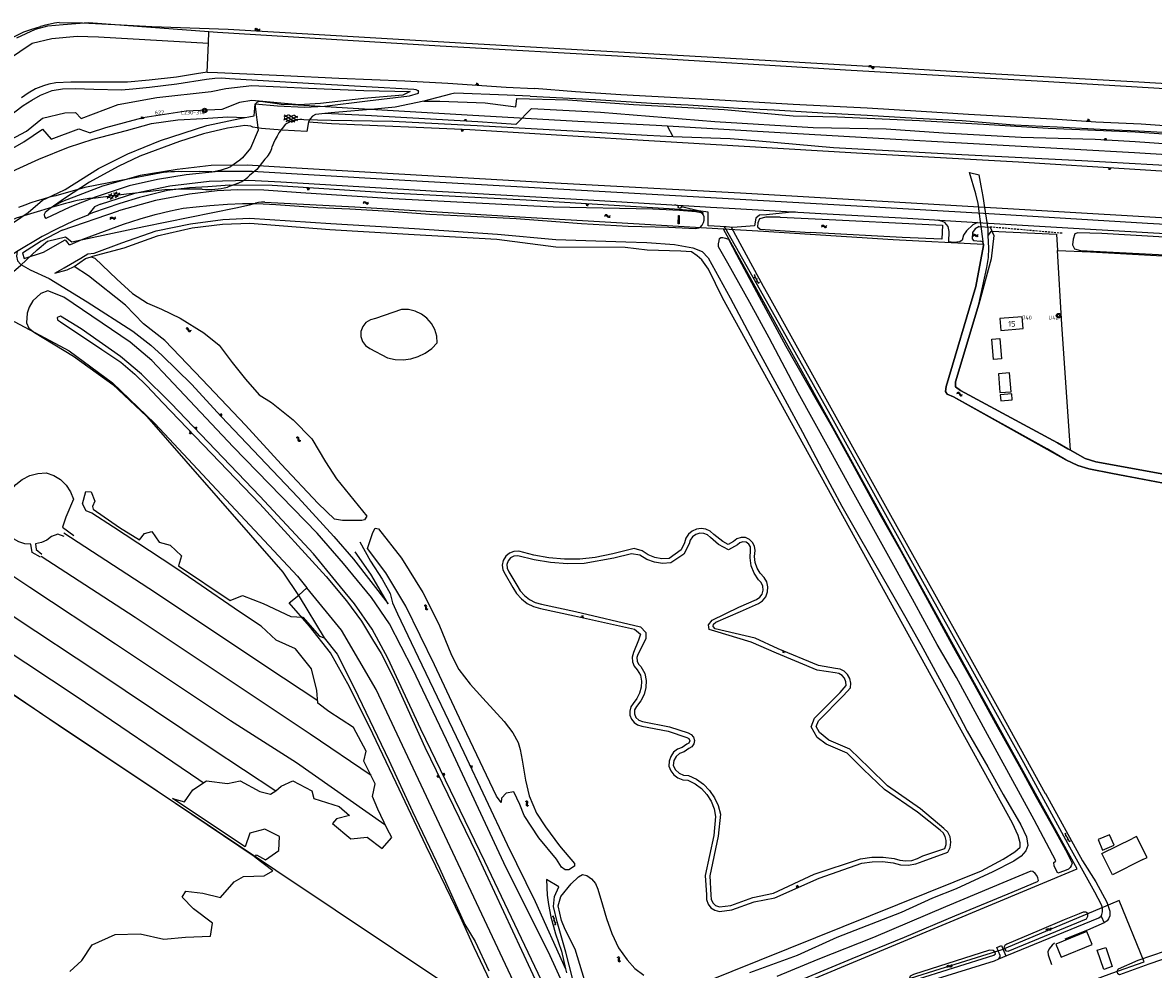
# Model space of a CAD drawing. Header units: metres. Extents: x 51973 to 58000, y 375000 to 380663.
# Tile 52 of 56: x 56747 to 57263, y 380231 to 380663. Entities that reach past the tile are written whole.
import ezdxf
from ezdxf.enums import TextEntityAlignment as Align

# ---------------------------------------------------------------- set-up
doc = ezdxf.new("R2010")
doc.units = ezdxf.units.M
doc.header["$LTSCALE"] = 0.1
doc.linetypes.add('LP', pattern=[14, 9, -5])
doc.layers.get('0').update_dxf_attribs({"linetype": 'CONTINUOUS'})
doc.layers.add('B-WA-OG-TOPOGRAFIE-G', color=253, linetype='CONTINUOUS')
doc.styles.add('ISOCP', font='ISOCP.shx', dxfattribs={"height": 1.8})

# ---------------------------------------------------------------- blocks, each defined once
blk = doc.blocks.new('M01')
at = {"color": 0}
for radius in [1.05, 0.625]:
    blk.add_circle((0, 0), radius, dxfattribs=at)
blk = doc.blocks.new('S016')
at = {"color": 0, "linetype": 'Continuous'}
for points in [[(0.01, -0.38), (2.65, 1.15)], [(2.65, -1.15), (0.01, 0.38)], [(5.07, -1.15), (1.09, 1.15)], [(1.09, -1.15), (5.07, 1.15)], [(6.16, -0.38), (3.51, 1.15)], [(3.51, -1.15), (6.16, 0.37)]]:
    blk.add_lwpolyline(points, dxfattribs=at)
blk = doc.blocks.new('S026')
at = {"color": 0}
for p, q in [((0, 0), (4.4, 0)), ((0.2, 0.5), (0.2, 0)), ((1.2, 0), (1.2, -0.5)), ((2.2, 0.5), (2.2, 0)), ((3.2, 0), (3.2, -0.5)), ((4.2, 0.5), (4.2, 0))]:
    blk.add_line(p, q, dxfattribs=at)
blk = doc.blocks.new('S014')
at = {"color": 0}
for p, q in [((0, -0.75), (4.2, 1.67)), ((0, 0.65), (1.78, 1.67)), ((5.07, -1.52), (0, 1.4)), ((2.64, -1.52), (0, 0)), ((1.08, -1.52), (6.15, 1.4)), ((6.15, -0.75), (1.95, 1.67)), ((3.51, -1.52), (6.15, 0)), ((6.15, 0.65), (4.37, 1.67))]:
    blk.add_line(p, q, dxfattribs=at)
blk = doc.blocks.new('S04')
at = {"color": 0}
for p, q in [((0, 0.5), (0.5, 0.5)), ((0, 0.25), (1, 0.25)), ((0, 0), (0.5, 0)), ((0, -0.25), (1, -0.25)), ((0, -0.5), (0.5, -0.5))]:
    blk.add_line(p, q, dxfattribs=at)
blk = doc.blocks.new('S05')
at = {"color": 0}
for p, q in [((0.08, 0.3), (0.38, 0.59)), ((0.11, -0.19), (0.41, 0.09)), ((0.38, 0.59), (0.68, 0.71)), ((0.41, 0.09), (0.71, 0.21)), ((0.68, 0.71), (1.01, 0.62)), ((0.71, 0.21), (1.02, 0.12)), ((1.01, 0.62), (1.33, 0.37)), ((1.02, 0.12), (1.36, -0.12)), ((1.33, 0.37), (1.66, 0.13)), ((1.66, 0.13), (1.97, 0.04)), ((1.97, 0.04), (2.28, 0.16)), ((2.28, 0.16), (2.58, 0.44)), ((1.36, -0.12), (1.68, -0.37)), ((1.68, -0.37), (2, -0.46)), ((2, -0.46), (2.31, -0.33)), ((2.31, -0.33), (2.61, -0.05))]:
    blk.add_line(p, q, dxfattribs=at)

msp = doc.modelspace()

# ---------------------------------------------------------------- linework, layer by layer
at = {"layer": 'B-WA-OG-TOPOGRAFIE-G'}
for points in [[(56731.858, 380649.228), (56735.763, 380651.971), (56739.595, 380654.504), (56743.556, 380656.582), (56747.583, 380658.466), (56751.154, 380659.764), (56755.181, 380660.936)], [(56744.325, 380655.806), (56752.809, 380659.739), (56758.426, 380661.234), (56765.472, 380661.905), (56776.999, 380662.737), (56832.006, 380658.618), (56835.818, 380658.333), (56937.511, 380652.121), (57023.691, 380647.25), (57122.506, 380641.251), (57212.546, 380636.069), (57296.029, 380631.055)], [(56763.654, 380662.74), (56761.455, 380662.43), (56759.557, 380662.084), (56757.442, 380661.566), (56755.181, 380660.936)], [(56763.654, 380662.74), (56774.315, 380662.698), (56791.928, 380661.773), (56805.88, 380661.029), (56840.784, 380659.678), (56884.815, 380657.151), (56946.853, 380653.529), (56999.988, 380650.519), (57067.469, 380646.595), (57138.182, 380642.495), (57191.117, 380639.356), (57256.323, 380635.66), (57322.516, 380631.752), (57386.322, 380628.207)], [(56597.38, 380573.999), (56610.695, 380574.708), (56625.28, 380573.577), (56637.482, 380571.215), (56641.941, 380569.88), (56644.115, 380571.556), (56694.906, 380610.696), (56740.103, 380645.759), (56751.348, 380653.289), (56760.307, 380655.502), (56771.842, 380656.542), (56781.525, 380656.296), (56831.782, 380653.39)], [(56831.782, 380653.39), (56832.006, 380658.618)], [(56831.119, 380640.133), (56831.782, 380653.39)], [(56831.119, 380640.133), (56826.356, 380639.379), (56817.177, 380637.826), (56804.764, 380636.407), (56794.866, 380635.527), (56785.389, 380635.576), (56768.938, 380635.617), (56762.162, 380635.207), (56758.995, 380634.695), (56756.411, 380633.859), (56752.83, 380632.515), (56749.484, 380630.544), (56746.461, 380628.435)], [(56831.118, 380640.133), (56835.843, 380640.033), (56866.199, 380638.546), (56891.212, 380637.416), (56921.322, 380636.144), (56941.017, 380635.028), (56967.647, 380633.348), (56980.491, 380632.63)], [(56727.373, 380610.005), (56747.254, 380624.846), (56751.215, 380627.403), (56755.144, 380629.673), (56760.4, 380631.788), (56765.122, 380632.538), (56770.862, 380632.633), (56779.394, 380632.419), (56792.049, 380632.097), (56797.231, 380632.455), (56804.913, 380633.332), (56817.378, 380634.831), (56830.843, 380636.857), (56834.662, 380637.346), (56837.682, 380637.463), (56841.438, 380637.292), (56866.843, 380635.718), (56903.671, 380633.646), (56925.502, 380632.379), (56926.432, 380632.265), (56927.267, 380631.728), (56927.583, 380631.237)], [(56732.762, 380602.178), (56734.596, 380605.701), (56748.781, 380613.22), (56755.973, 380619.09), (56766.173, 380621.591), (56771.042, 380621.707), (56773.69, 380618.994), (56790.625, 380625.403), (56808.18, 380628.618), (56832.945, 380631.279), (56839.755, 380632.624), (56851.525, 380634.096), (56877.415, 380632.874), (56902.594, 380631.757), (56923.732, 380631.276), (56920.439, 380629.6), (56902.726, 380628.068), (56882.933, 380625.776), (56873.225, 380625.281), (56851.479, 380627.138), (56845.929, 380626.254), (56837.813, 380623.083)], [(56875.551, 380624.141), (56884.662, 380624.602), (56904.36, 380627.063), (56923.452, 380629.271), (56927.632, 380630.527), (56927.583, 380631.237)], [(56978.623, 380629.134), (56968.092, 380629.657), (56944.19, 380630.607), (56942.235, 380630.142), (56930.053, 380626.942), (56916.957, 380624.174), (56907.457, 380623.25), (56889.395, 380621.779)], [(56930.053, 380626.942), (56937.321, 380626.832), (56958.099, 380626.151), (56971.975, 380624.356), (56972.55, 380628.172), (56995.727, 380627.474), (57025.669, 380625.415), (57067.136, 380623.053), (57098.572, 380620.239), (57118.864, 380619.671), (57156.206, 380618.087), (57188.073, 380616.193), (57214.918, 380614.57), (57254.655, 380612.943), (57299.87, 380609.727)], [(56978.623, 380629.134), (57008.38, 380627.579), (57033.86, 380625.903), (57050.743, 380625.239), (57073.624, 380623.662), (57089.855, 380622.893), (57112.074, 380621.502), (57132.368, 380620.422), (57154.938, 380619.058), (57175.77, 380617.989), (57199.466, 380616.135), (57219.017, 380615.152), (57241.396, 380613.9), (57256.211, 380613.384), (57275.62, 380612.21)], [(57272.251, 380615.391), (57257.462, 380616.393), (57236.674, 380617.344), (57216.89, 380618.68), (57178.658, 380620.759), (57156.976, 380622.134), (57132.277, 380623.656), (57098.616, 380625.312), (57062.363, 380627.482), (57019.921, 380629.846), (56999.257, 380631.081), (56980.491, 380632.63)], [(56837.813, 380623.083), (56821.56, 380622.307), (56801.877, 380619.321), (56784.718, 380614.742), (56777.718, 380612.453)], [(56853.097, 380624.262), (56854.445, 380613.648), (56850.971, 380605.442), (56847.349, 380600.967), (56846.115, 380600.026), (56841.951, 380597.044)], [(56852.567, 380620.164), (56853.085, 380625.634), (56863.246, 380624.816), (56875.551, 380624.141)], [(56855.505, 380626.673), (56855.139, 380626.721), (56854.771, 380626.702), (56854.412, 380626.616), (56854.076, 380626.466), (56853.772, 380626.257), (56853.511, 380625.996), (56853.302, 380625.692), (56853.153, 380625.355), (56853.067, 380624.996), (56853.048, 380624.628), (56853.097, 380624.262)], [(57041.213, 380615.479), (57036.108, 380615.78), (57000.287, 380617.671), (56949.856, 380620.447), (56895.141, 380623.709), (56870.239, 380625.159), (56864.962, 380625.426), (56863.116, 380625.649), (56855.505, 380626.673)], [(56972.08, 380616.267), (56979.117, 380623.582), (57010.657, 380621.797), (57062.783, 380617.649), (57107.706, 380614.837), (57141.092, 380614.187), (57167.17, 380612.406), (57202.644, 380610.46), (57236.398, 380609.578), (57254.686, 380608.498), (57269.793, 380607.348)], [(56725.443, 380552.704), (56729.791, 380556.34), (56731.051, 380558.003), (56733.224, 380561.837), (56734.281, 380564.599), (56742.815, 380571.558), (56749.473, 380576.119), (56756.047, 380581.746), (56763.112, 380585.013), (56766.303, 380586.622), (56781.615, 380596.115), (56795.011, 380602.808), (56809.919, 380608.942), (56831.079, 380615.832), (56846.085, 380618.969), (56852.567, 380620.164)], [(56738.156, 380592.598), (56744.044, 380595.615), (56754.421, 380600.477), (56767.856, 380605.861), (56779.143, 380609.595), (56794.326, 380613.505), (56805.727, 380616.721), (56817.808, 380618.302), (56829.206, 380619.023), (56840.659, 380619.685), (56848.547, 380619.423)], [(56875.334, 380618.391), (56874.364, 380618.466), (56873.391, 380618.465), (56872.42, 380618.388), (56871.459, 380618.235), (56870.513, 380618.008), (56869.587, 380617.708), (56868.688, 380617.336), (56867.821, 380616.895), (56866.99, 380616.388)], [(57043.792, 380610.627), (57031.956, 380611.247), (57000.755, 380613.011), (56957.318, 380615.497), (56915.855, 380617.561), (56887.74, 380618.063), (56875.334, 380618.391)], [(56882.171, 380620.994), (56880.607, 380620.724), (56879.207, 380619.978), (56878.11, 380618.831), (56877.427, 380617.399)], [(56877.459, 380617.504), (56887.911, 380616.762), (56950.985, 380613.959), (57030.146, 380609.089), (57127.415, 380603.314), (57201.338, 380599.183), (57307.584, 380592.492), (57380.488, 380587.197)], [(56889.395, 380621.779), (56887.822, 380621.608), (56882.171, 380620.994)], [(56972.08, 380616.267), (56954.646, 380617.437), (56903.424, 380620.415), (56884.837, 380621.283)], [(56736.788, 380595.016), (56737.523, 380602.607), (56747.489, 380608.314), (56755.954, 380614.037), (56760.025, 380609.467), (56772.612, 380614.289), (56777.718, 380612.453)], [(56848.289, 380615.72), (56840.388, 380614.567), (56829.542, 380611.955), (56818.611, 380608.409), (56800.411, 380601.749), (56790.52, 380597.078), (56777.411, 380589.942), (56766.128, 380582.503)], [(56877.427, 380617.399), (56876.679, 380613.008), (56865.384, 380613.632), (56855.912, 380614.407), (56852.055, 380614.987), (56851.157, 380615.442), (56848.289, 380615.72)], [(56863.901, 380612.401), (56863.042, 380610.892), (56862.247, 380609.349), (56861.516, 380607.774), (56860.85, 380606.17)], [(56866.99, 380616.388), (56863.901, 380612.401)], [(57652.479, 380580.504), (57609.535, 380582.884), (57580.279, 380584.491), (57536.048, 380586.888), (57486.281, 380589.953), (57423.978, 380593.545), (57366.488, 380596.711), (57301.018, 380600.379), (57254.318, 380603.304), (57145.41, 380609.457), (57090.066, 380612.595), (57041.213, 380615.479)], [(57043.792, 380610.627), (57041.213, 380615.479)], [(57696.798, 380569.655), (57660.163, 380574.989), (57645.388, 380575.91), (57606.106, 380578.11), (57575.328, 380579.439), (57532.649, 380581.849), (57431.563, 380587.966), (57371.564, 380591.066), (57323.742, 380593.973), (57273.481, 380597.143), (57230.308, 380599.658), (57175.487, 380602.426), (57117.039, 380605.539), (57082.852, 380608.629), (57069.828, 380609.692), (57047.954, 380610.409), (57043.792, 380610.627)], [(56857.54, 380600.338), (56858.133, 380600.947), (56858.68, 380601.598), (56859.178, 380602.287), (56859.624, 380603.01), (56860.017, 380603.765), (56860.353, 380604.545), (56860.631, 380605.349), (56860.85, 380606.17)], [(57395.92, 380566.092), (57266.539, 380573.666), (57165.301, 380579.55), (57074.557, 380584.906), (56987.147, 380589.646), (56916.104, 380593.649), (56866.744, 380596.612), (56849.388, 380597.686), (56833.039, 380597.489), (56817.427, 380595.648), (56800.656, 380592.987), (56783.37, 380588.066), (56765.224, 380581.097), (56761.397, 380579.178)], [(56833.272, 380594.682), (56834.764, 380594.883), (56836.243, 380595.163), (56837.705, 380595.52), (56839.146, 380595.953), (56840.563, 380596.462), (56841.951, 380597.044)], [(56857.54, 380600.338), (56853.882, 380595.699), (56850.545, 380592.97)], [(57419.476, 380562.018), (57344.875, 380566.336), (57260.242, 380571.073), (57185.416, 380575.57), (57111.8, 380579.794), (57018.087, 380585.231), (56915.977, 380591.047), (56851.71, 380594.839), (56836.274, 380594.753), (56821.556, 380593.262), (56808.437, 380591.157), (56795.597, 380588.257), (56780.051, 380583.116), (56768.476, 380578.47), (56757.589, 380573.284)], [(56809.565, 380594.07), (56791.732, 380590.74), (56775.285, 380587.457), (56762.1, 380583.735)], [(56819.673, 380594.663), (56817.983, 380594.705), (56816.293, 380594.69), (56814.604, 380594.619), (56812.919, 380594.492), (56811.238, 380594.309), (56809.565, 380594.07)], [(56833.272, 380594.682), (56827.695, 380594.756), (56819.673, 380594.663)], [(56844.953, 380589.346), (56845.985, 380589.778), (56846.984, 380590.283), (56847.944, 380590.858), (56848.86, 380591.499), (56849.729, 380592.205), (56850.545, 380592.97)], [(57185.377, 380561.568), (57184.501, 380568.59), (57183.877, 380573.088), (57183.49, 380576.634), (57182.946, 380580.202), (57181.988, 380584.516), (57179.078, 380594.259), (57183.421, 380593.244)], [(57187.588, 380568.432), (57186.863, 380573.412), (57186.083, 380578.384), (57185.25, 380583.347), (57184.362, 380588.3), (57183.421, 380593.244)], [(57057.359, 380575.219), (57057.456, 380575.908), (57055.534, 380576.646), (57044.482, 380577.592), (56976.692, 380581.737), (56915.088, 380584.831), (56860.823, 380588.36), (56841.428, 380588.504), (56831.415, 380587.854), (56823.15, 380587.37), (56813.001, 380586.079), (56800.279, 380582.97), (56791.267, 380580.235), (56778.902, 380575.957), (56777.05, 380575.217)], [(56782.441, 380579.932), (56798.222, 380584.816), (56814.061, 380588.172), (56832.132, 380590.37), (56850.118, 380590.874), (56864.736, 380590.056), (56935.902, 380585.831), (57004.979, 380581.786), (57058.637, 380578.68), (57060.829, 380578.555), (57066.585, 380578.226), (57072.181, 380577.906), (57111.225, 380575.674), (57150.792, 380573.426), (57185.158, 380571.364), (57231.703, 380568.663), (57284.06, 380565.628), (57324.382, 380563.229), (57392.113, 380559.319), (57419.691, 380557.818)], [(56828.911, 380586.751), (56824.651, 380586.72), (56820.391, 380586.642), (56816.132, 380586.518), (56811.875, 380586.348)], [(56828.911, 380586.751), (56830.352, 380586.627), (56831.797, 380586.571), (56833.242, 380586.583), (56834.686, 380586.663), (56836.125, 380586.811), (56837.555, 380587.026), (56838.973, 380587.308), (56840.376, 380587.657)], [(56844.953, 380589.346), (56840.376, 380587.657)], [(56762.1, 380583.735), (56759.225, 380583.004), (56756.368, 380582.21), (56753.528, 380581.353), (56750.708, 380580.434), (56747.908, 380579.454), (56745.131, 380578.413)], [(56766.128, 380582.503), (56759.596, 380577.913), (56757.227, 380576.093)], [(56779.049, 380582.522), (56777.233, 380582.389), (56775.424, 380582.184), (56773.624, 380581.909), (56771.837, 380581.563), (56770.064, 380581.148), (56768.309, 380580.664), (56766.574, 380580.111)], [(56811.875, 380586.348), (56794.422, 380584.399), (56779.049, 380582.522)], [(56989.084, 380578.474), (56915.85, 380582.375), (56873.947, 380584.968), (56856.993, 380586.25), (56845.049, 380586.472), (56835.662, 380585.989), (56823.169, 380584.46), (56807.529, 380581.482), (56790.781, 380576.849)], [(56766.574, 380580.111), (56760.182, 380578.38), (56743.977, 380573.411), (56724.025, 380564.596), (56717.288, 380559.238), (56699.473, 380542.794)], [(56723.833, 380532.813), (56746.208, 380552.024), (56753.56, 380559.058), (56758.265, 380562.957), (56766.509, 380564.895), (56769.484, 380562.71), (56802.219, 380569.74), (56844.215, 380578.232), (56850.537, 380579.634), (56853.187, 380580.358)], [(56782.441, 380579.932), (56779.733, 380578.655), (56776.722, 380574.797), (56770.307, 380572.217), (56762.387, 380568.521), (56755.859, 380565.063), (56744.201, 380558.17), (56734.622, 380551.626), (56732.318, 380551.126), (56729.291, 380550.65), (56728.24, 380550.265)], [(56765.001, 380567.999), (56755.452, 380563.036), (56746.966, 380557.565), (56747.625, 380555.086), (56756.478, 380557.932), (56766.297, 380563.585), (56767.541, 380562.049), (56768.057, 380561.495), (56768.827, 380561.523), (56774.445, 380563.883), (56781.381, 380566.495), (56792.983, 380570.769), (56800.661, 380573.21), (56807.495, 380575.116), (56814.434, 380576.835), (56820.157, 380577.982), (56826.203, 380578.66), (56832.351, 380579.311), (56840.379, 380579.9), (56847.284, 380580.2), (56853.908, 380580.216), (56862.518, 380579.743), (56881.604, 380578.32), (56896.267, 380577.726), (56914.33, 380576.631), (56932.848, 380575.358), (56951.561, 380574.387), (56972.133, 380573.279), (56990.25, 380571.982), (57002.055, 380571.094), (57023.362, 380569.894), (57041.863, 380569.373), (57054.062, 380568.804), (57055.566, 380569.033), (57056.12, 380569.264), (57057.05, 380570.206), (57057.739, 380571.496), (57058.03, 380572.622), (57058.026, 380574.171), (57057.298, 380575.315), (57056.64, 380575.934), (57054.205, 380576.354), (57046.652, 380576.971), (57034.569, 380577.589)], [(56765.001, 380567.999), (56790.781, 380576.849)], [(56857.418, 380580.831), (56856.003, 380580.721), (56854.592, 380580.563), (56853.187, 380580.358)], [(56857.418, 380580.831), (56898.581, 380578.573), (56966.127, 380574.548), (57025.791, 380571.089), (57066.746, 380568.587)], [(57034.569, 380577.589), (56989.084, 380578.474)], [(57099.462, 380576.346), (57093.598, 380575.754), (57086.398, 380575.041), (57083.175, 380574.839), (57081.607, 380573.468), (57080.921, 380570.005), (57071.016, 380569.286), (57067.961, 380569.495), (57059.846, 380570.048), (57059.795, 380576.2), (57055.39, 380576.785), (57048.172, 380578.514), (57047.699, 380578.738), (57047.054, 380577.958), (57046.135, 380578.332), (57046.222, 380579.028), (57044.555, 380579.495)], [(56757.227, 380576.093), (56756.733, 380575.127), (56756.923, 380574.059)], [(56756.923, 380574.059), (56757.589, 380573.284)], [(56779.682, 380557.434), (56792.19, 380562.28), (56807.841, 380567.641), (56823.639, 380570.863), (56838.29, 380572.915), (56850.437, 380573.416), (56887.577, 380571.069), (56925.792, 380568.772), (56963.65, 380566.193), (56990.285, 380563.664), (57022.152, 380562.632), (57031.856, 380562.298), (57044.448, 380561.462), (57052.823, 380559.941), (57057.027, 380558.289), (57059.846, 380555.41), (57069.761, 380537.149), (57082.916, 380512.443), (57094.815, 380490.66), (57102.825, 380475.724), (57111.916, 380458.443), (57120.735, 380442.044), (57129.247, 380427.065), (57142.139, 380404.862), (57149.404, 380392.149), (57156.782, 380378.917), (57169.097, 380356.235), (57177.989, 380339.246), (57187.424, 380322.964), (57194.4, 380310.387), (57202.459, 380296.515), (57205.075, 380291.032), (57205.634, 380287.176), (57204.828, 380284.744), (57202.683, 380282.278), (57199.311, 380279.906), (57189.649, 380275.174), (57173.038, 380267.284), (57162.241, 380263.084), (57147.794, 380256.605), (57118.565, 380245.175), (57100.37, 380236.988), (57078.587, 380228.969)], [(57046.603, 380574.632), (57046.493, 380570.865), (57046.163, 380570.874), (57046.273, 380574.642), (57046.603, 380574.632)], [(57092.585, 380573.951), (57086.175, 380573.881), (57083.145, 380573.206), (57082.398, 380571.378), (57082.362, 380569.518), (57083.528, 380568.425), (57090.432, 380567.965), (57106.322, 380566.911)], [(57092.585, 380573.951), (57115.013, 380572.859), (57157.516, 380570.678), (57166.792, 380570.305)], [(57182.717, 380571.462), (57180.564, 380570.437), (57177.672, 380567.669), (57176.241, 380565.778), (57175.728, 380563.391), (57174.634, 380562.744), (57171.895, 380562.411), (57169.669, 380562.627), (57169.778, 380567.405), (57169.262, 380569.676), (57167.74, 380571.477), (57166.738, 380571.984), (57164.48, 380572.605)], [(57058.24, 380224.803), (57184.482, 380275.507), (57194.477, 380280.937), (57199.755, 380284.198), (57202.171, 380286.434), (57202.11, 380288.355), (57201.206, 380291.763), (57198.633, 380297.344), (57066.374, 380537.114), (57059.891, 380550.173), (57056.933, 380554.518), (57054.817, 380556.266), (57052.189, 380558.146), (57047.305, 380558.474), (57031.905, 380558.848), (57021.944, 380560.061), (56990.301, 380560.286), (56963.319, 380563.806), (56925.672, 380565.826), (56887.17, 380568.191), (56850.701, 380570.989), (56838.202, 380570.647), (56824.256, 380568.987), (56808.322, 380565.239), (56793.098, 380559.814), (56778.193, 380555.858)], [(57066.746, 380568.587), (57084.991, 380567.472), (57144.155, 380563.689), (57185.377, 380561.568)], [(57066.984, 380568.157), (57066.746, 380568.587)], [(57228.255, 380276.48), (57066.984, 380568.157)], [(57067.582, 380569.037), (57067.212, 380569.546)], [(57085.055, 380538.08), (57067.582, 380569.037)], [(57070.336, 380569.332), (57084.871, 380542.501), (57086.844, 380538.929)], [(57166.483, 380563.82), (57148.355, 380564.666), (57106.322, 380566.911)], [(57166.792, 380570.305), (57166.483, 380563.82)], [(57183.408, 380569.637), (57188.444, 380569.434), (57190.23, 380565.515), (57188.928, 380554.87), (57183.268, 380534.263), (57172.679, 380498.721), (57172.658, 380496.418)], [(57183.408, 380569.637), (57181.618, 380568.614), (57180.436, 380566.879), (57180.253, 380564.025), (57180.917, 380563.343), (57184.065, 380563)], [(57187.534, 380565.532), (57187.588, 380568.432)], [(57187.534, 380565.532), (57189.128, 380567.587), (57218.684, 380566.175), (57219.247, 380558.74)], [(57452.454, 380553.908), (57397.326, 380557.174), (57345.101, 380560.04), (57286.242, 380563.673), (57239.363, 380566.408), (57228.42, 380566.837), (57227.159, 380566.279), (57226.362, 380563.83), (57226.123, 380561.304), (57227.013, 380559.42), (57229.732, 380558.745), (57280.133, 380556.175), (57353.214, 380552.15), (57407.458, 380548.901), (57451.347, 380546.717)], [(57069.045, 380563.957), (57072.784, 380556.95), (57083.112, 380537.528), (57095.265, 380515.041), (57109.694, 380489.606), (57116.587, 380477.75), (57125.456, 380461.506), (57138.316, 380438.078), (57147.716, 380421.448), (57159.862, 380399.283), (57171.781, 380377.53), (57181.113, 380360.573), (57190.908, 380342.745), (57202.611, 380321.842), (57209.466, 380309.239), (57217.715, 380294.652), (57222.783, 380285.176), (57225.893, 380279.126), (57225.45, 380277.87), (57224.987, 380277.072), (57224.238, 380276.326), (57222.368, 380275.503), (57219.302, 380274.564), (57218.262, 380276.397), (57217.612, 380277.859), (57217.474, 380279.348), (57218.184, 380279.804), (57218.494, 380280.127), (57208.61, 380298.823), (57197.07, 380320.052), (57187.238, 380337.759), (57173.045, 380363.792), (57164.342, 380378.913), (57152.978, 380399.505), (57139.886, 380423.134), (57124.133, 380451.607), (57114.828, 380468.435), (57100.897, 380493.719), (57087.604, 380518.874), (57078.747, 380535.057), (57068.791, 380552.967), (57064.495, 380560.397), (57064.435, 380561.773), (57064.759, 380563.066), (57064.977, 380564.162), (57065.629, 380564.586), (57066.432, 380564.716), (57067.737, 380564.372), (57069.045, 380563.957)], [(57301.683, 380449.851), (57312.235, 380447.718), (57313.244, 380445.748), (57312.679, 380445.028), (57312.136, 380444.6), (57309.253, 380444.59), (57244.377, 380456.946), (57233.465, 380459.076), (57228.555, 380460.57), (57222.935, 380463.227), (57214.451, 380468.232), (57171.724, 380491.857), (57168.859, 380493.171), (57168.087, 380494.397), (57168.335, 380496.58), (57181.912, 380542.294), (57185.479, 380561.062), (57185.154, 380562.673), (57184.065, 380563)], [(57185.377, 380561.568), (57185.479, 380561.062), (57181.912, 380542.294), (57168.335, 380496.58), (57168.087, 380494.397), (57168.859, 380493.171), (57171.724, 380491.857), (57222.935, 380463.227), (57228.555, 380460.57), (57233.465, 380459.076), (57244.377, 380456.946), (57282.963, 380449.597)], [(57225.101, 380467.61), (57223.988, 380468.243), (57219.175, 380470.983), (57174.969, 380494.882), (57172.658, 380496.418), (57172.679, 380498.721), (57183.268, 380534.263), (57186.999, 380550.993), (57187.69, 380555.54), (57187.863, 380559.783), (57187.534, 380565.532)], [(56744.492, 380558.342), (56744.089, 380556.114), (56744.637, 380553.931), (56746.068, 380552.288), (56750.418, 380549.868), (56759.021, 380545.983), (56776.366, 380535.32), (56797.241, 380521.85), (56805.435, 380515.536), (56810.587, 380510.804), (56824.05, 380497.667), (56837.61, 380482.876), (56872.714, 380445.949), (56888.947, 380428.173), (56897.893, 380417.75), (56913.783, 380397.487), (56905.828, 380411.004), (56898.675, 380421.225)], [(56761.602, 380548.371), (56765.913, 380550.766), (56773.565, 380555.197), (56776.776, 380557.212), (56779.682, 380557.434)], [(56890.217, 380454.526), (56904.064, 380437.511), (56902.942, 380435.787), (56901.699, 380435.52), (56892.932, 380435.473), (56889.329, 380436.123), (56881.853, 380443.186), (56865.003, 380461.174), (56848.64, 380478.991), (56828.912, 380499.884), (56811.811, 380517.586), (56802.186, 380525.224), (56793.977, 380533.787), (56776.999, 380547.186), (56770.431, 380551.416), (56775.694, 380555.124), (56778.193, 380555.858), (56779.889, 380555.145), (56790.003, 380545.641), (56797.164, 380539.056), (56803.959, 380534.655), (56810.325, 380531.989), (56818.803, 380527.775), (56829.71, 380521.147), (56836.577, 380515.515), (56842.525, 380507.549), (56848.695, 380499.948), (56854.857, 380492.828), (56860.567, 380489.389), (56870.37, 380481.369), (56879.002, 380472.813), (56885.219, 380462.197), (56890.217, 380454.526)], [(57219.247, 380558.74), (57234.257, 380558.114), (57393.267, 380549.254)], [(57225.101, 380467.61), (57221.252, 380525.011), (57219.247, 380558.74)], [(56761.602, 380548.371), (56767.229, 380549.837), (56770.431, 380551.416)], [(57037.249, 380182.21), (57026.191, 380180.68), (57019.438, 380182.277), (57011.385, 380187.157), (57004.554, 380199.745), (56987.701, 380236.789), (56966.513, 380279.278), (56940.381, 380335.429), (56925.096, 380367.649), (56914.397, 380388.259), (56906.179, 380400.343), (56893.426, 380415.848), (56881.346, 380429.621), (56842.986, 380469.148), (56813.446, 380500.59), (56805.922, 380508.524), (56796.105, 380516.909), (56765.818, 380537.382), (56758.438, 380540.293), (56755.232, 380539.031), (56751.633, 380535.789), (56749.888, 380532.834), (56748.968, 380530.063)], [(57239.094, 380254.833), (57239.507, 380255.701), (57239.794, 380256.915), (57239.73, 380258.536), (57239.338, 380259.995), (57236.262, 380265.829), (57224.873, 380286.369), (57203.914, 380324.795), (57184.912, 380358.748), (57156.194, 380410.375), (57115.414, 380483.837), (57085.055, 380538.08)], [(57086.844, 380538.929), (57112.776, 380492.31), (57143.044, 380437.896), (57163.066, 380401.949), (57193.121, 380347.856), (57213.654, 380310.885), (57213.688, 380310.823), (57230.665, 380280.194), (57236.682, 380270.533), (57241.703, 380261.216), (57243.062, 380257.075), (57243.122, 380254.953), (57242.533, 380253.666), (57241.822, 380252.753), (57240.451, 380251.826)], [(56723.833, 380532.813), (56743.4, 380526.148), (56768.211, 380512.845), (56788.004, 380498.241), (56807.339, 380479.77), (56872.349, 380410), (56876.66, 380404.75)], [(56748.968, 380530.063), (56748.717, 380525.735), (56749.803, 380523.341), (56752.344, 380521.301), (56770.18, 380510.478), (56788.144, 380497.509), (56803.615, 380483.005), (56821.453, 380462.532), (56865.724, 380411.954), (56873.175, 380400.789)], [(56919.893, 380531.725), (56907.935, 380527.652)], [(56936.151, 380516.51), (56935.928, 380519.649), (56935.044, 380522.67), (56933.541, 380525.435), (56931.485, 380527.818), (56928.971, 380529.711), (56926.113, 380531.029), (56923.04, 380531.71), (56919.893, 380531.725)], [(56991.396, 380209.458), (56957.855, 380279.888), (56928.744, 380340.246), (56913.689, 380372.559), (56906.51, 380385.83), (56898.37, 380397.408), (56889.893, 380407.803), (56879.657, 380420.302), (56855.147, 380446.548), (56814.712, 380488.896), (56801.185, 380502.332), (56791.592, 380510.294), (56773.619, 380522.904), (56764.179, 380528.714), (56762.792, 380528.069), (56762.835, 380527.093), (56764.236, 380526.107), (56783.061, 380513.517), (56791.767, 380507.685), (56798.176, 380502.208), (56803.661, 380496.914), (56810.926, 380489.119), (56855.228, 380443.032), (56885.541, 380409.963), (56894.746, 380398.803), (56901.6, 380389.461), (56906.552, 380381.197), (56910.518, 380374.758), (56916.105, 380363.916), (56921.363, 380352.203), (56930.486, 380332.001), (56954.051, 380283.413), (56982.877, 380221.665)], [(56907.935, 380527.652), (56905.635, 380527.109), (56903.635, 380525.852), (56902.148, 380524.015), (56901.335, 380521.797), (56901.283, 380519.434), (56901.998, 380517.182), (56903.402, 380515.282), (56905.346, 380513.938)], [(57203.531, 380523.039), (57203.085, 380528.506), (57192.871, 380527.673), (57193.317, 380522.206), (57203.531, 380523.039)], [(56913.501, 380509.727), (56916.996, 380509.004), (56920.562, 380508.864), (56924.103, 380509.313), (56927.522, 380510.336), (56930.726, 380511.908), (56933.629, 380513.985), (56936.151, 380516.51)], [(57189.264, 380518.263), (57192.852, 380518.556), (57193.608, 380509.287), (57190.02, 380508.994), (57189.264, 380518.263)], [(56905.346, 380513.938), (56913.501, 380509.727)], [(57197.379, 380502.801), (57192.285, 380502.37), (57192.85, 380493.881), (57198.084, 380494.235), (57197.379, 380502.801)], [(57172.658, 380496.418), (57174.969, 380494.882), (57219.175, 380470.983), (57223.988, 380468.243), (57224.87, 380467.741), (57231.779, 380463.813), (57236.679, 380462.29), (57272.717, 380455.675), (57301.683, 380449.851)], [(57193.12, 380492.853), (57193.334, 380490.164), (57198.568, 380490.487), (57198.326, 380493.265), (57193.12, 380492.853)], [(57272.717, 380455.675), (57236.679, 380462.29), (57231.779, 380463.813), (57225.101, 380467.61)], [(56738.558, 380434.232), (56738.119, 380438.035), (56738.452, 380441.848), (56739.543, 380445.517), (56741.348, 380448.892), (56743.794, 380451.836), (56746.781, 380454.23), (56750.188, 380455.976), (56753.875, 380457.002), (56757.694, 380457.268)], [(56757.694, 380457.268), (56761.126, 380456.066), (56764.224, 380454.164), (56766.849, 380451.648), (56768.88, 380448.633), (56770.226, 380445.255)], [(56815.417, 380308.534), (56820.837, 380307.01), (56824.557, 380312.604), (56830.792, 380316.645), (56840.465, 380315.437), (56846.288, 380316.703), (56855.171, 380311.844), (56860.044, 380310.606), (56862.539, 380312.043), (56864.881, 380314.256), (56870.274, 380316.708), (56878.993, 380312.124), (56879.859, 380308.585), (56891.357, 380304.941), (56896.115, 380300.786), (56890.136, 380299.243), (56888.35, 380297.152), (56896.728, 380290.192), (56904.249, 380290.977), (56911.071, 380285.74), (56915.471, 380290.777), (56913.241, 380294.673), (56909.099, 380303.685), (56906.587, 380309.48), (56907.84, 380315.221), (56902.687, 380325.64), (56903.776, 380330.117), (56897.881, 380340.983), (56886.724, 380348.269), (56881.741, 380352.116), (56881.174, 380357.853), (56878.8, 380367.825), (56871.541, 380376.905), (56862.647, 380380.87), (56855.886, 380387.315), (56845.917, 380393.761), (56826.046, 380407.54), (56815.968, 380414.323), (56788.377, 380432.465), (56778.558, 380438.791), (56776.018, 380439.905), (56774.243, 380443.023), (56775.846, 380448.689)], [(56775.846, 380448.689), (56778.18, 380448.596), (56779.892, 380444.352), (56778.819, 380441.917), (56779.2, 380440.583), (56791.21, 380432.302), (56800.234, 380426.607), (56802.63, 380429.512), (56805.919, 380430.414), (56809.296, 380425.598), (56814.276, 380424.184), (56819.415, 380419.383), (56818.065, 380414.751), (56841.645, 380398.964), (56847.226, 380401.226), (56856.777, 380397.527), (56869.306, 380391.666), (56874.9, 380391.393), (56882.472, 380382.632), (56884.635, 380381.95), (56890.525, 380374.443), (56898.389, 380358.805), (56914.071, 380326.147), (56924.826, 380302.684), (56937.229, 380276.725), (56948.735, 380250.998), (56953.456, 380243.297), (56959.738, 380229.845)], [(56770.226, 380445.255), (56766.673, 380437.061), (56765.2, 380432.373), (56770.365, 380428.66)], [(56697.564, 380439.968), (56750.183, 380405.036), (56789.326, 380379.19), (56841.894, 380344.212), (56871.918, 380325.07), (56912.283, 380296.757)], [(56750.745, 380424.695), (56747.93, 380424.844), (56745.235, 380425.67), (56742.82, 380427.123), (56740.828, 380429.118), (56739.379, 380431.535), (56738.558, 380434.232)], [(56982.49, 380290.618), (56975.812, 380300.787), (56973.796, 380305.887), (56971.152, 380311.571), (56967.573, 380310.988), (56965.542, 380308.733), (56965.293, 380306.725), (56963.217, 380309.675), (56949.687, 380338.02), (56934.917, 380369.523), (56921.853, 380396.423), (56912.77, 380411.631), (56904.405, 380422.658), (56906.799, 380430.001), (56907.908, 380431.978), (56909.401, 380431.657), (56919.82, 380418.311), (56929.651, 380402.539), (56936.908, 380388.114), (56942.691, 380373.935), (56945.955, 380367.516), (56951.251, 380360.784), (56956.972, 380354.399), (56966.743, 380343.685), (56970.701, 380338.618), (56973.072, 380334.186), (56973.968, 380330.964), (56974.911, 380326.138), (56976.376, 380316.924), (56978.115, 380309.738), (56981.43, 380301.809), (56985.596, 380295.571), (56991.946, 380287.028), (56998.859, 380278.84), (56998.852, 380277.629), (56996.231, 380276.026), (56994.593, 380276.059), (56992.916, 380277.182), (56990.519, 380280.842), (56982.49, 380290.618)], [(57062.352, 380429.155), (57060.726, 380430.611), (57058.753, 380431.543), (57056.597, 380431.875), (57054.435, 380431.579), (57052.447, 380430.679), (57050.797, 380429.251), (57049.623, 380427.412), (57049.021, 380425.314)], [(56760.177, 380428.101), (56757.98, 380426.531), (56755.507, 380425.447), (56752.864, 380424.896)], [(56765.846, 380428.218), (56763.098, 380429.282), (56760.177, 380428.101)], [(56881.633, 380353.209), (56858.335, 380368.521), (56807.608, 380402.473), (56765.774, 380429.627)], [(57060.873, 380427.655), (57059.475, 380428.856), (57057.761, 380429.536), (57055.919, 380429.618), (57054.152, 380429.095), (57052.652, 380428.023), (57051.584, 380426.52), (57051.065, 380424.751)], [(57073.167, 380424.347), (57069.029, 380422.086), (57064.503, 380424.476), (57060.873, 380427.655)], [(57071.292, 380425.957), (57068.976, 380424.518), (57066.467, 380425.928), (57062.352, 380429.155)], [(57081.23, 380421.725), (57080.991, 380423.708), (57080.088, 380425.49), (57078.63, 380426.854), (57076.792, 380427.637), (57074.797, 380427.743), (57072.887, 380427.159), (57071.292, 380425.957)], [(56691.093, 380426.346), (56743.631, 380391.132), (56780.823, 380366.511), (56833.035, 380331.514), (56862.539, 380312.043)], [(56755.112, 380418.689), (56751.303, 380420.933), (56750.745, 380424.695)], [(56752.864, 380424.896), (56753.206, 380422.163), (56755.752, 380420.164)], [(56900.878, 380425.679), (56905.659, 380416.844), (56911.044, 380408.757), (56914.634, 380402.167), (56915.79, 380397.868), (56918.037, 380392.825), (56927.413, 380373.1), (56948.355, 380329.555), (56968.118, 380287.597), (56980.881, 380261.605), (56994.757, 380230.753)], [(56973.343, 380421.478), (56971.136, 380421.387), (56969.079, 380420.581), (56967.398, 380419.148), (56966.276, 380417.245), (56965.837, 380415.08), (56966.128, 380412.89), (56967.118, 380410.915)], [(57008.27, 380418.53), (57001.235, 380417.885), (56994.17, 380417.86), (56987.131, 380418.454), (56980.171, 380419.663), (56973.343, 380421.478)], [(57026.021, 380422.7), (57016.228, 380420.289), (57008.27, 380418.53)], [(57029.668, 380421.591), (57026.021, 380422.7)], [(57041.952, 380418.095), (57038.671, 380417.965), (57035.435, 380418.526), (57032.389, 380419.753), (57029.668, 380421.591)], [(57049.021, 380425.314), (57047.528, 380422.022), (57041.952, 380418.095)], [(57051.065, 380424.751), (57048.649, 380420.034), (57042.763, 380416.105)], [(57079.144, 380421.983), (57079.037, 380423.445), (57078.306, 380424.716), (57077.097, 380425.545), (57075.648, 380425.768), (57074.245, 380425.34), (57073.167, 380424.347)], [(57082.805, 380408.45), (57080.797, 380411.45), (57079.482, 380414.813), (57078.922, 380418.379), (57079.144, 380421.983)], [(57085.331, 380409.489), (57083.479, 380411.461), (57082.092, 380413.782), (57081.232, 380416.347), (57080.94, 380419.036), (57081.23, 380421.725)], [(56646.668, 380420.164), (56970.403, 380203.811)], [(56755.486, 380419.228), (56798.336, 380391.313), (56849.895, 380356.962), (56878.158, 380338.129), (56906.078, 380319.279)], [(56972.914, 380419.419), (56971.169, 380419.236), (56969.621, 380418.411), (56968.496, 380417.065), (56967.959, 380415.395), (56968.088, 380413.646), (56968.865, 380412.073)], [(57003.238, 380415.776), (56995.566, 380415.683), (56987.916, 380416.263), (56980.346, 380417.512), (56972.914, 380419.419)], [(57028.661, 380419.709), (57024.877, 380420.221), (57016.705, 380418.25), (57003.238, 380415.776)], [(57042.763, 380416.105), (57039.028, 380415.85), (57035.324, 380416.387), (57031.815, 380417.693), (57028.661, 380419.709)], [(56829.372, 380315.724), (56827.32, 380317.097), (56771.81, 380354.758), (56736.508, 380378.143), (56683.914, 380413.396)], [(56968.865, 380412.073), (56972.482, 380405.913)], [(56967.118, 380410.915), (56970.633, 380404.927)], [(57081.814, 380399.411), (57083.31, 380400.437), (57084.372, 380401.907), (57084.875, 380403.649), (57084.761, 380405.459), (57084.043, 380407.125), (57082.805, 380408.45)], [(57082.709, 380397.517), (57084.616, 380398.858), (57086.047, 380400.699), (57086.877, 380402.877), (57087.034, 380405.203), (57086.503, 380407.473), (57085.331, 380409.489)], [(56970.403, 380203.811), (56967.744, 380209.494), (56953.004, 380240.539), (56946.776, 380254.439), (56931.162, 380286.779), (56917.414, 380315.714), (56906.82, 380338.097), (56896.126, 380359.485), (56887.452, 380375.04), (56877.838, 380387.273), (56868.659, 380397.853), (56873.043, 380401.428), (56876.66, 380404.75)], [(56873.175, 380400.789), (56884.635, 380381.95)], [(56987.916, 380189.121), (56908.299, 380358.4), (56892.509, 380385.45), (56876.66, 380404.75)], [(56970.633, 380404.927), (56972.343, 380402.103), (56974.548, 380399.647), (56977.172, 380397.643), (56980.122, 380396.163), (56983.296, 380395.256)], [(56972.482, 380405.913), (56973.99, 380403.398), (56975.941, 380401.211), (56978.268, 380399.427), (56980.888, 380398.111), (56983.708, 380397.309)], [(56680.011, 380398.453), (56730.099, 380364.547), (56763.106, 380342.272), (56816.696, 380306.453), (56853.037, 380281.983)], [(56983.708, 380397.309), (56999.314, 380393.934), (57028.974, 380386.97), (57031.382, 380384.336), (57031.281, 380381.389), (57027.674, 380374.36)], [(57062.786, 380384.925), (57060.256, 380385.666), (57059.933, 380387.833), (57061.642, 380390.012), (57073.738, 380395.856), (57081.814, 380399.411)], [(57117.897, 380367.959), (57110.173, 380369.241), (57091.795, 380376.903), (57081.178, 380381.83), (57062.981, 380386.095), (57062.122, 380387.024), (57062.213, 380388.129), (57063.308, 380389.025), (57074.578, 380393.938), (57082.709, 380397.517)], [(56983.296, 380395.256), (56998.867, 380391.888), (57026.251, 380385.854), (57028.935, 380383.641), (57027.972, 380380.804), (57025.746, 380375.179)], [(57117.713, 380365.868), (57109.591, 380367.215), (57090.951, 380374.986), (57079.434, 380379.904), (57062.786, 380384.925)], [(57025.746, 380375.179), (57025.189, 380373.122), (57025.304, 380370.993), (57026.079, 380369.008), (57027.436, 380367.364)], [(57027.674, 380374.36), (57027.268, 380372.865), (57027.378, 380371.32), (57027.99, 380369.898), (57029.037, 380368.756)], [(57028.987, 380364.859), (57029.391, 380362.112), (57029.23, 380359.341), (57028.509, 380356.66), (57027.26, 380354.18), (57025.534, 380352.006)], [(57030.931, 380365.697), (57031.468, 380362.483), (57031.331, 380359.227), (57030.525, 380356.07), (57029.084, 380353.147), (57027.072, 380350.584)], [(57027.436, 380367.364), (57028.987, 380364.859)], [(57029.037, 380368.756), (57030.931, 380365.697)], [(57122.723, 380360.105), (57122.672, 380361.828), (57122.045, 380363.433), (57120.914, 380364.733), (57119.412, 380365.578), (57117.713, 380365.868)], [(57124.673, 380359.164), (57124.853, 380361.268), (57124.41, 380363.333), (57123.383, 380365.178), (57121.861, 380366.642), (57119.977, 380367.597), (57117.897, 380367.959)], [(57165.739, 380294.18), (57155.36, 380302.267), (57140.237, 380312.688), (57130.632, 380321.808), (57123.225, 380329.321), (57113.704, 380333.436), (57109.561, 380336.362), (57106.846, 380341.247), (57108.363, 380345.236), (57120.083, 380357.019), (57122.723, 380360.105)], [(57167.402, 380294.929), (57156.629, 380303.936), (57141.583, 380314.303), (57133.249, 380322.648), (57124.4, 380331.094), (57114.805, 380335.241), (57110.629, 380338.672), (57109.145, 380341.402), (57110.161, 380344.076), (57121.623, 380355.598), (57124.673, 380359.164)], [(57025.534, 380352.006), (57024.487, 380350.373), (57023.991, 380348.498), (57024.093, 380346.561), (57024.783, 380344.748), (57025.995, 380343.234), (57027.613, 380342.164), (57029.481, 380341.641)], [(57027.072, 380350.584), (57026.211, 380348.998), (57026.103, 380347.196), (57026.767, 380345.518), (57028.08, 380344.279), (57029.794, 380343.713)], [(57029.481, 380341.641), (57041.546, 380339.317), (57050.102, 380336.481)], [(57029.794, 380343.713), (57042.075, 380341.347), (57050.664, 380338.5)], [(57050.102, 380336.481), (57051.031, 380335.922), (57051.395, 380334.901), (57051.029, 380333.881), (57050.099, 380333.324)], [(57050.664, 380338.5), (57052.079, 380337.81), (57053.08, 380336.594), (57053.485, 380335.072), (57053.221, 380333.519), (57052.336, 380332.217), (57050.989, 380331.4)], [(57047.97, 380331.902), (57045.836, 380331.068), (57044.025, 380329.663), (57042.686, 380327.804), (57041.929, 380325.642), (57041.814, 380323.353)], [(57048.791, 380329.933), (57046.766, 380329.187), (57045.143, 380327.764), (57044.138, 380325.854), (57043.885, 380323.71)], [(57050.099, 380333.324), (57047.97, 380331.902)], [(57050.989, 380331.4), (57048.791, 380329.933)], [(57043.885, 380323.71), (57044.87, 380321.673), (57046.497, 380320.101), (57048.566, 380319.186), (57050.824, 380319.04)], [(57041.814, 380323.353), (57042.694, 380321.188), (57044.127, 380319.342), (57046.006, 380317.952), (57048.191, 380317.123), (57050.519, 380316.916)], [(57050.824, 380319.04), (57054.419, 380317.347), (57057.663, 380315.052), (57060.455, 380312.225), (57062.71, 380308.953), (57064.357, 380305.337), (57065.347, 380301.489)], [(57050.519, 380316.916), (57053.8, 380315.31), (57056.727, 380313.125), (57059.2, 380310.436), (57061.133, 380307.337), (57062.461, 380303.935), (57063.137, 380300.345)], [(56768.432, 380229.62), (56774.004, 380234.647), (56778.636, 380241.836), (56789.225, 380246.469), (56800.604, 380246.727), (56811.391, 380244.414), (56821.343, 380245.275), (56832.655, 380245.801), (56833.588, 380251.668), (56824.969, 380258.198), (56819.762, 380263.503), (56821.378, 380266.333), (56829.153, 380265.39), (56837.242, 380263.407), (56843.482, 380270.551), (56847.828, 380273.036), (56857.189, 380273.349), (56861.095, 380275.54), (56852.931, 380281.85), (56853.697, 380282.808), (56857.758, 380280.608), (56863.89, 380284.862), (56864.176, 380291.257), (56857.529, 380294.509), (56850.671, 380292.75), (56848.49, 380286.49), (56815.417, 380308.534)], [(57063.137, 380300.345), (57062.331, 380291.719), (57058.451, 380273.442), (57058.974, 380264.531)], [(57065.347, 380301.489), (57064.404, 380291.403), (57060.558, 380273.283), (57061.077, 380264.429)], [(57167.757, 380285.807), (57168.345, 380287.576), (57168.424, 380289.439), (57167.987, 380291.251), (57167.069, 380292.873), (57165.739, 380294.18)], [(57169.133, 380284.079), (57170.225, 380286.247), (57170.597, 380288.646), (57170.215, 380291.044), (57169.114, 380293.208), (57167.402, 380294.929)], [(57239.807, 380285.018), (57245.003, 380287.228), (57242.945, 380292.065), (57237.749, 380289.855), (57239.807, 380285.018)], [(57239.489, 380283.477), (57253.395, 380290.255)], [(57258.173, 380280.708), (57260.091, 380281.668), (57255.324, 380291.195), (57253.395, 380290.255)], [(57144.715, 380281.189), (57147.316, 380280.365), (57150.028, 380280.079), (57152.744, 380280.34), (57155.352, 380281.14), (57157.747, 380282.445)], [(57157.747, 380282.445), (57167.757, 380285.807)], [(57157.915, 380280.012), (57169.133, 380284.079)], [(57244.238, 380273.734), (57239.489, 380283.477)], [(57064.909, 380257.052), (57070.557, 380257.748), (57080.809, 380261.379), (57090.198, 380263.285), (57110.383, 380272.189), (57129.85, 380279.09)], [(57089.559, 380265.292), (57108.126, 380273.985), (57129.286, 380281.111)], [(57129.286, 380281.111), (57134.41, 380281.826), (57139.584, 380281.852), (57144.715, 380281.189)], [(57129.85, 380279.09), (57134.603, 380279.74), (57139.4, 380279.765), (57144.159, 380279.165)], [(57144.159, 380279.165), (57147.592, 380278.33), (57151.123, 380278.194), (57154.61, 380278.762), (57157.915, 380280.012)], [(57258.173, 380280.708), (57244.238, 380273.734)], [(57004.376, 380222.333), (56999.143, 380239.813), (56994.6, 380248.745), (56992.819, 380252.93), (56991.41, 380259.585), (56992.596, 380263.848), (56997.333, 380269.679), (57000.603, 380272.843), (57002.439, 380273.854), (57004.408, 380273.474), (57006.531, 380271.832), (57008.414, 380269.739), (57009.464, 380267.259), (57011.625, 380260.015), (57013.444, 380253.736), (57015.9, 380246.988), (57018.919, 380240.46), (57022.778, 380234.896), (57026.324, 380231.024), (57030.422, 380227.899)], [(57047.071, 380200.854), (57228.255, 380276.48)], [(57094.406, 380222.589), (57125.47, 380235.551), (57149.439, 380245.275), (57172.431, 380254.996), (57196.716, 380265.02), (57210.121, 380270.617), (57210.477, 380271.159), (57210.166, 380272.34), (57209.738, 380273.374), (57209.009, 380274.37), (57208.014, 380275.254), (57207.108, 380275.449), (57196.026, 380270.813), (57168.076, 380259.195), (57135.209, 380245.186), (57109.827, 380235.015), (57091.15, 380227.345)], [(56997.897, 380226.543), (56994.802, 380238.491), (56990.858, 380252.21), (56989.188, 380259.287), (56989.64, 380263.779), (56991.694, 380268.234), (56986.01, 380271.645), (56986.369, 380264.425), (56986.994, 380260.184), (56987.954, 380254.574), (56990.162, 380246.8), (56992.817, 380238.865), (56994.757, 380230.753), (56995.182, 380228.978)], [(57058.974, 380264.531), (57059.027, 380262.407), (57059.751, 380260.409), (57061.072, 380258.745), (57062.852, 380257.586), (57064.909, 380257.052)], [(57061.077, 380264.429), (57061.12, 380262.624), (57061.866, 380260.981), (57063.197, 380259.761), (57064.899, 380259.16)], [(57064.899, 380259.16), (57070.073, 380259.798), (57080.248, 380263.401), (57089.559, 380265.292)], [(57247.414, 380262.01), (57238.359, 380258.206)], [(57258.828, 380233.967), (57247.414, 380262.01)], [(57238.359, 380258.206), (57193.844, 380239.51), (57165.542, 380230.673), (57152.009, 380226.372), (57145.654, 380225.605)], [(57210.902, 380248.374), (57196.132, 380242.159), (57195.132, 380241.41), (57194.677, 380240.638), (57195.655, 380239.015), (57196.749, 380238.927), (57232.489, 380253.719), (57233.119, 380254.821), (57233.015, 380256.08), (57232.16, 380256.699), (57230.908, 380256.629), (57229.164, 380256), (57222.315, 380253.176), (57210.902, 380248.374)], [(57160.015, 380224.744), (57162.462, 380225.771), (57190.41, 380234.545), (57192.457, 380235.383), (57196.092, 380236.872), (57238.1, 380254.079), (57239.094, 380254.833)], [(57240.451, 380251.826), (57232.847, 380248.534), (57222.533, 380244.403)], [(57239.094, 380254.833), (57240.451, 380251.826)], [(57234.995, 380241.98), (57232.615, 380247.827), (57218.425, 380242.05), (57220.805, 380236.203), (57234.995, 380241.98)], [(57192.457, 380235.383), (57193.052, 380236.279), (57193.112, 380236.86), (57191.501, 380240.622), (57193.708, 380241.404), (57195.425, 380237.047), (57196.092, 380236.872)], [(57217.897, 380242.532), (57216.704, 380241.573), (57215.463, 380239.939), (57214.865, 380238.575), (57214.965, 380237.258), (57216.493, 380232.736)], [(57260.832, 380232.917), (57247.569, 380228.081), (57246.792, 380228.594), (57246.476, 380229.753), (57247, 380230.83), (57256.079, 380234.806), (57280.973, 380243.343)], [(57153.495, 380228.23), (57151.999, 380227.544), (57151.724, 380226.569), (57152.242, 380225.816), (57153.413, 380225.479), (57190.125, 380237.045), (57190.85, 380237.664), (57190.604, 380238.624), (57189.814, 380239.129), (57188.214, 380239.331), (57153.495, 380228.23)], [(57237.305, 380239.274), (57241.24, 380240.626), (57244.227, 380231.925), (57240.292, 380230.574), (57237.305, 380239.274)], [(57272.854, 380237.106), (57260.832, 380232.917)], [(57173.13, 380196.529), (57181.517, 380202.734), (57202.132, 380211.838), (57216.608, 380218.381), (57226.297, 380222.248), (57244.04, 380228.781), (57258.828, 380233.967)]]:
    msp.add_lwpolyline(points, dxfattribs=at)
at = {"layer": 'B-WA-OG-TOPOGRAFIE-G', "linetype": 'LP'}
msp.add_lwpolyline([(57221.296, 380566.579), (57188.444, 380569.434)], dxfattribs=at)

# ---------------------------------------------------------------- block references
at = {"layer": 'B-WA-OG-TOPOGRAFIE-G'}
for name, p, rotation in [('S05', (56852.804, 380659.468), 358.4533897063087), ('S05', (57133.041, 380642.723), 344.3930695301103), ('S04', (56954.436, 380634.181), 86.39221886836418), ('S04', (56801.717, 380618.754), 101.344296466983), ('S014', (56866.275, 380619.142), 355.8122954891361), ('S04', (56949.09, 380617.724), 86.5541500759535), ('S04', (57233.386, 380617.734), 86.75476268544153), ('S04', (56947.564, 380614.059), 267.1220923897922), ('S04', (57241.088, 380608.986), 87.18444331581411), ('S04', (57242.909, 380596.564), 266.3958640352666), ('S04', (56877.234, 380587.293), 266.3035073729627), ('S016', (56791.296, 380584.746), 198.3080681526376), ('S05', (56902.233, 380580.347), 1.317570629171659), ('S04', (57004.607, 380580.03), 266.4959863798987), ('S05', (56786.902, 380573.071), 12.88297947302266), ('S05', (57015.164, 380574.351), 172.5908159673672), ('S05', (57183.085, 380565.782), 183.6692540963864), ('S026', (57080.741, 380547.533), 297.8972710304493), ('S05', (56823.827, 380521.917), 149.4589015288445), ('S05', (57173.29, 380493.628), 336.7412406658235), ('S04', (56837.188, 380483.378), 43.15484757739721), ('S04', (56825.727, 380477.359), 43.68268574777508), ('S04', (56823.818, 380475.706), 223.871106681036), ('S05', (56873.903, 380471.683), 134.432733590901), ('S05', (56931.986, 380394.668), 123.8649431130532), ('S04', (57002.323, 380391.127), 77.5745209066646), ('S04', (57094.326, 380375.883), 246.7624929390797), ('S04', (56951.433, 380323.021), 25.22234522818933), ('S04', (56936.889, 380318.798), 205.8732233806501), ('S04', (56938.789, 380319.418), 25.74771827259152), ('S05', (56977.762, 380305.024), 110.7907252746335), ('S026', (57222.499, 380292.608), 298.6652968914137), ('S04', (57100.742, 380267.937), 113.7914942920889), ('S026', (56990.215, 380250.811), 104.7173111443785), ('S05', (57214.16, 380248.165), 25.97571466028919), ('S05', (57018.267, 380236.362), 297.7185016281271), ('S05', (57168.654, 380231.512), 18.96025108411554)]:
    msp.add_blockref(name, p, dxfattribs=dict(at, rotation=rotation))
ref = msp.add_blockref('M01', (56830.02, 380622.6), dxfattribs=at)
ref.add_attrib('0', '627      L230-314', dxfattribs={"layer": '0', "color": 0, "height": 1.8, "style": 'ISOCP'}).set_placement((56830.02, 380622.6), align=Align.TOP_RIGHT)
msp.add_blockref('S05', (57111.402, 380569.641), dxfattribs=at)
ref = msp.add_blockref('M01', (57219.7, 380528.96), dxfattribs=at)
ref.add_attrib('0', '740      U42', dxfattribs={"layer": '0', "color": 0, "height": 1.8, "style": 'ISOCP'}).set_placement((57219.7, 380528.96), align=Align.TOP_RIGHT)

# ---------------------------------------------------------------- texts
at = {"layer": 'B-WA-OG-TOPOGRAFIE-G', "style": 'ISOCP'}
msp.add_text('15', height=2.5, dxfattribs=at).set_placement((57196.674, 380523.993))

doc.saveas('drawing.dxf')
